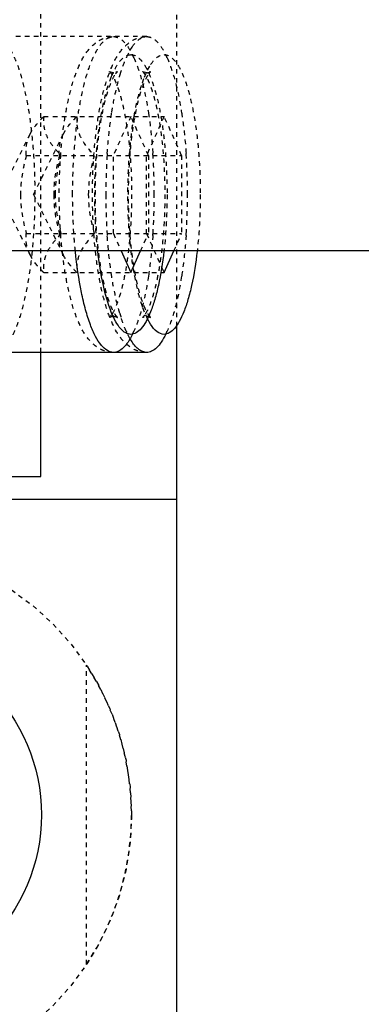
# Model space of a CAD drawing. Header units: millimetres. Extents: x -24622 to 57, y -1603 to 1112.
# Tile 51 of 219: x -23259.58 to -23252, y -112.89 to -91.07. Entities that reach past the tile are written whole.
import ezdxf

# ---------------------------------------------------------------- set-up
doc = ezdxf.new("R2010")
doc.units = ezdxf.units.MM
doc.linetypes.add('HIDDEN', pattern=[0.2, 0.1, -0.1])
doc.layers.add('02___PRT_ALL_AXES', color=7, linetype='Continuous')
doc.layers.add('DEFAULT_2', color=8, linetype='HIDDEN')
doc.dimstyles.new('7', dxfattribs={"dimtxt": 7, "dimasz": 4.5, "dimexe": 0.7, "dimexo": 0.9, "dimgap": 1.8, "dimtad": 0, "dimtxsty": 'Standard', "dimblk": 'OPEN30', "dimcen": 0, "dimclrd": 5, "dimclre": 3, "dimclrt": 256, "dimadec": 0, "dimazin": 2, "dimtm": 1e-09, "dimtfac": 0.6, "dimtofl": 0, "dimtmove": 0, "dimatfit": 3, "dimldrblk": 'OPEN30', "dimfxl": 1, "dimtolj": 1, "dimarcsym": 0})

# ---------------------------------------------------------------- blocks, each defined once
blk = doc.blocks.new('_Open30')
at = {"color": 0, "linetype": 'ByBlock', "lineweight": -2}
for p, q in [((-1, 0.2679), (0, 0)), ((0, 0), (-1, -0.2679)), ((0, 0), (-1, 0))]:
    blk.add_line(p, q, dxfattribs=at)
blk = doc.blocks.new('*D99')
at = {"color": 5, "linetype": 'ByBlock', "lineweight": -2}
for p, q in [((-23185.044, -88.193), (-23185.044, -83.693)), ((-23185.044, -116.193), (-23185.044, -92.693))]:
    blk.add_line(p, q, dxfattribs=at)
at = {"color": 3, "linetype": 'ByBlock', "lineweight": -2}
for p, q in [((-23200.194, -88.193), (-23184.344, -88.193)), ((-23260.194, -120.693), (-23184.344, -120.693))]:
    blk.add_line(p, q, dxfattribs=at)
at = {"layer": 'Defpoints', "color": 0, "linetype": 'ByBlock'}
for p in [(-23201.094, -88.193), (-23185.044, -88.193), (-23261.094, -120.693)]:
    blk.add_point(p, dxfattribs=at)
at = {"color": 5, "linetype": 'ByBlock', "lineweight": -2, "xscale": 4.5, "yscale": 4.5, "zscale": 4.5}
for p, rotation in [((-23185.044, -88.193), 90), ((-23185.044, -120.693), 270)]:
    blk.add_blockref('_Open30', p, dxfattribs=dict(at, rotation=rotation))
at = {"linetype": 'ByBlock', "insert": (-23185.044, -62.059), "char_height": 7, "attachment_point": 5, "rotation": 90}
blk.add_mtext('\\A1;32,5%%P10', dxfattribs=at)
blk = doc.blocks.new('*D100')
at = {"color": 3, "linetype": 'ByBlock', "lineweight": -2}
for p, q in [((-23201.094, -97.093), (-23201.094, -131.6)), ((-23256.094, -116.593), (-23256.094, -131.6))]:
    blk.add_line(p, q, dxfattribs=at)
at = {"color": 5, "linetype": 'ByBlock', "lineweight": -2}
for p, q in [((-23251.594, -130.9), (-23236.227, -130.9)), ((-23205.594, -130.9), (-23220.961, -130.9))]:
    blk.add_line(p, q, dxfattribs=at)
at = {"layer": 'Defpoints', "color": 0, "linetype": 'ByBlock'}
for p in [(-23201.094, -96.193), (-23256.094, -115.693), (-23201.094, -130.9)]:
    blk.add_point(p, dxfattribs=at)
at = {"color": 5, "linetype": 'ByBlock', "lineweight": -2, "xscale": 4.5, "yscale": 4.5, "zscale": 4.5, "rotation": 180}
blk.add_blockref('_Open30', (-23256.094, -130.9), dxfattribs=at)
at = {"color": 5, "linetype": 'ByBlock', "lineweight": -2, "xscale": 4.5, "yscale": 4.5, "zscale": 4.5}
blk.add_blockref('_Open30', (-23201.094, -130.9), dxfattribs=at)
at = {"linetype": 'ByBlock', "insert": (-23228.594, -130.9), "char_height": 7, "attachment_point": 5}
blk.add_mtext('\\A1;55', dxfattribs=at)
blk = doc.blocks.new('*D107')
at = {"color": 3, "linetype": 'ByBlock', "lineweight": -2}
for p, q in [((-23401.094, -97.093), (-23401.094, -141.359)), ((-23201.094, -97.093), (-23201.094, -141.359))]:
    blk.add_line(p, q, dxfattribs=at)
at = {"color": 5, "linetype": 'ByBlock', "lineweight": -2}
for p, q in [((-23396.594, -140.659), (-23311.061, -140.659)), ((-23205.594, -140.659), (-23291.127, -140.659))]:
    blk.add_line(p, q, dxfattribs=at)
at = {"layer": 'Defpoints', "color": 0, "linetype": 'ByBlock'}
for p in [(-23401.094, -96.193), (-23201.094, -96.193), (-23401.094, -140.659)]:
    blk.add_point(p, dxfattribs=at)
at = {"color": 5, "linetype": 'ByBlock', "lineweight": -2, "xscale": 4.5, "yscale": 4.5, "zscale": 4.5, "rotation": 180}
blk.add_blockref('_Open30', (-23401.094, -140.659), dxfattribs=at)
at = {"color": 5, "linetype": 'ByBlock', "lineweight": -2, "xscale": 4.5, "yscale": 4.5, "zscale": 4.5}
blk.add_blockref('_Open30', (-23201.094, -140.659), dxfattribs=at)
at = {"linetype": 'ByBlock', "insert": (-23301.094, -140.659), "char_height": 7, "attachment_point": 5}
blk.add_mtext('\\A1;200', dxfattribs=at)

msp = doc.modelspace()

# ---------------------------------------------------------------- linework, layer by layer
at = {"color": 7, "linetype": 'Continuous'}
for p, q in [((-23201.094, -96.193), (-23401.094, -96.193)), ((-23257.325, -96.193), (-23257.109, -96.675)), ((-23257.109, -96.675), (-23256.893, -96.193)), ((-23256.373, -96.675), (-23256.156, -96.193)), ((-23256.427, -96.554), (-23256.373, -96.675)), ((-23256.671, -97.82), (-23256.74, -97.698)), ((-23256.094, -97.824), (-23256.094, -115.693)), ((-23257.084, -98.21), (-23257.13, -98.135)), ((-23256.759, -98.443), (-23260.973, -98.443)), ((-23259.104, -101.193), (-23259.104, -98.443)), ((-23267.725, -101.193), (-23259.104, -101.193)), ((-23267.725, -101.693), (-23256.094, -101.693))]:
    msp.add_line(p, q, dxfattribs=at)
msp.add_circle((-23263.094, -108.693), 4, dxfattribs=at)
for points, start_tangent, end_tangent in [([(-23257.496, -98.443), (-23257.631, -98.403), (-23257.764, -98.286), (-23257.891, -98.093), (-23258.008, -97.829), (-23258.114, -97.5), (-23258.206, -97.113), (-23258.341, -96.203)], (-1, 0), (-0.099429, 0.995045)), ([(-23257.544, -97.548), (-23257.719, -96.957), (-23257.843, -96.195)], (-0.372318, 0.928105), (-0.113536, 0.993534)), ([(-23256.376, -96.203), (-23256.499, -96.956), (-23256.58, -97.273), (-23256.672, -97.542), (-23256.773, -97.758), (-23256.881, -97.915), (-23256.994, -98.01), (-23257.109, -98.043)], (-0.114539, -0.993419), (-0.9998, -0.019975)), ([(-23255.639, -96.203), (-23255.762, -96.956), (-23255.843, -97.273), (-23255.936, -97.542), (-23256.037, -97.758), (-23256.145, -97.915), (-23256.257, -98.01), (-23256.373, -98.043)], (-0.114539, -0.993419), (-0.9998, -0.019975)), ([(-23257.109, -98.043), (-23257.224, -98.01), (-23257.336, -97.917), (-23257.443, -97.762), (-23257.544, -97.548)], (-0.999752, 0.022276), (-0.372318, 0.928105)), ([(-23257.542, -97.616), (-23257.561, -97.64), (-23257.575, -97.656), (-23257.579, -97.661), (-23257.582, -97.665), (-23257.583, -97.666), (-23257.582, -97.666), (-23257.578, -97.664), (-23257.572, -97.661), (-23257.564, -97.657), (-23257.554, -97.653), (-23257.529, -97.646), (-23257.496, -97.643)], (-0.582945, -0.812512), (1, 0)), ([(-23256.373, -98.043), (-23256.525, -97.986), (-23256.671, -97.82)], (-0.999752, 0.022276), (-0.542059, 0.84034)), ([(-23257.073, -98.038), (-23257.173, -98.213), (-23257.278, -98.34), (-23257.386, -98.417), (-23257.496, -98.443)], (-0.440473, -0.897766), (-1, 0)), ([(-23256.759, -98.443), (-23256.924, -98.384), (-23257.084, -98.21)], (-1, 0), (-0.559031, 0.829147)), ([(-23256.336, -98.038), (-23256.436, -98.213), (-23256.541, -98.34), (-23256.649, -98.417), (-23256.759, -98.443)], (-0.440473, -0.897766), (-1, 0))]:
    msp.add_spline(points, degree=3, dxfattribs=dict(at, start_tangent=start_tangent, end_tangent=end_tangent))
at = {"layer": '02___PRT_ALL_AXES', "color": 8, "linetype": 'HIDDEN'}
msp.add_circle((-23263.094, -108.693), 6, dxfattribs=at)
at = {"layer": 'DEFAULT_2', "color": 8, "linetype": 'HIDDEN'}
for p, q in [((-23259.104, -98.443), (-23259.104, -77.943)), ((-23256.094, -78.562), (-23256.094, -97.824)), ((-23256.759, -91.443), (-23260.973, -91.443)), ((-23257.201, -91.889), (-23257.13, -91.751)), ((-23257.13, -91.751), (-23257.084, -91.675)), ((-23256.74, -92.187), (-23256.671, -92.064)), ((-23257.496, -92.243), (-23257.582, -92.22)), ((-23256.759, -92.243), (-23256.845, -92.22)), ((-23256.81, -92.344), (-23256.74, -92.187)), ((-23256.855, -92.467), (-23256.81, -92.344)), ((-23259.041, -93.211), (-23256.373, -93.211)), ((-23257.109, -93.211), (-23257.498, -94.077)), ((-23256.721, -94.077), (-23257.109, -93.211)), ((-23256.373, -93.211), (-23256.761, -94.077)), ((-23255.984, -94.077), (-23256.373, -93.211)), ((-23260.007, -94.943), (-23259.347, -93.606)), ((-23259.27, -94.943), (-23258.61, -93.606)), ((-23259.429, -94.077), (-23255.984, -94.077)), ((-23257.498, -95.809), (-23257.498, -94.077)), ((-23256.761, -95.809), (-23256.761, -94.077)), ((-23256.721, -94.077), (-23256.721, -95.809)), ((-23255.984, -94.077), (-23255.984, -95.809)), ((-23260.007, -94.943), (-23259.347, -96.279)), ((-23259.27, -94.943), (-23258.61, -96.279)), ((-23259.429, -95.809), (-23255.984, -95.809)), ((-23257.498, -95.809), (-23257.325, -96.193)), ((-23256.893, -96.193), (-23256.721, -95.809)), ((-23256.761, -95.809), (-23256.427, -96.554)), ((-23256.156, -96.193), (-23255.984, -95.809)), ((-23259.041, -96.675), (-23256.373, -96.675)), ((-23256.807, -97.548), (-23256.855, -97.419)), ((-23256.74, -97.698), (-23256.807, -97.548)), ((-23256.708, -97.65), (-23256.673, -97.666)), ((-23257.13, -98.135), (-23257.201, -97.997)), ((-23258.094, -112.009), (-23258.094, -105.376))]:
    msp.add_line(p, q, dxfattribs=at)
for centre, radius, start, end in [((-23258.914, -92.749), 2.05, 24.1159, 26.1082), ((-23258.177, -92.749), 2.05, 24.1159, 26.1082), ((-23255.243, -92.794), 2.158, 155.1934, 155.8612), ((-23257.496, -92.065), 0.178, 269.993, 273.7828), ((-23256.759, -92.065), 0.178, 269.993, 273.7828), ((-23256.758, -92.072), 0.171, 273.712, 287.7654), ((-23256.335, -92.54), 0.465, 142.2586, 144.3519), ((-23245.413, -94.884), 12.25, 176.036, 176.1957), ((-23268.844, -94.884), 12.252, 3.7988, 3.964), ((-23268.107, -94.884), 12.252, 3.7988, 3.964), ((-23244.373, -94.942), 13.292, 176.2436, 180.0045), ((-23269.701, -94.936), 13.111, 359.9696, 3.777), ((-23268.964, -94.936), 13.111, 359.9696, 3.777), ((-23244.555, -94.95), 13.11, 179.9694, 183.7825), ((-23269.882, -94.944), 13.292, 356.2489, 0.0044), ((-23269.145, -94.944), 13.292, 356.2489, 0.0044), ((-23245.413, -95.002), 12.25, 183.8043, 183.964), ((-23268.844, -95.002), 12.252, 356.036, 356.2012), ((-23268.107, -95.002), 12.252, 356.036, 356.2012), ((-23257.496, -97.82), 0.177, 86.8298, 90.0048), ((-23253.225, -96.355), 4.308, 196.3808, 196.9464), ((-23253.46, -96.426), 4.061, 196.9448, 197.6725), ((-23256.759, -97.82), 0.177, 86.8298, 90.0048), ((-23256.759, -97.814), 0.171, 72.9254, 86.8548), ((-23255.244, -97.092), 2.157, 204.1387, 204.8186), ((-23258.914, -97.136), 2.05, 333.8919, 335.8841), ((-23258.177, -97.136), 2.05, 333.8919, 335.8841), ((-23263.094, -108.693), 6, 326.4427, 33.5573)]:
    msp.add_arc(centre, radius, start, end, dxfattribs=at)
for points, start_tangent, end_tangent in [([(-23259.234, -94.943), (-23259.251, -94.26), (-23259.303, -93.603), (-23259.386, -92.998), (-23259.499, -92.468), (-23259.636, -92.033), (-23259.713, -91.856), (-23259.793, -91.709), (-23260.14, -91.443)], (0, 1), (-1, 0.000075)), ([(-23257.496, -98.443), (-23257.694, -98.41), (-23257.862, -98.325), (-23258.113, -98.065), (-23258.291, -97.723), (-23258.434, -97.297), (-23258.547, -96.79), (-23258.63, -96.215), (-23258.681, -95.591), (-23258.698, -94.943), (-23258.681, -94.294), (-23258.63, -93.671), (-23258.547, -93.096), (-23258.434, -92.589), (-23258.291, -92.163), (-23258.113, -91.821), (-23257.861, -91.56), (-23257.694, -91.476), (-23257.496, -91.443)], (-1, 0), (1, 0)), ([(-23258.402, -94.943), (-23258.384, -94.26), (-23258.333, -93.603), (-23258.249, -92.998), (-23258.136, -92.468), (-23257.999, -92.033), (-23257.923, -91.856), (-23257.842, -91.709), (-23257.496, -91.443)], (0, 1), (1, 0)), ([(-23256.759, -98.443), (-23256.957, -98.41), (-23257.125, -98.325), (-23257.376, -98.065), (-23257.554, -97.723), (-23257.697, -97.297), (-23257.81, -96.79), (-23257.893, -96.215), (-23257.944, -95.591), (-23257.961, -94.943), (-23257.944, -94.294), (-23257.893, -93.671), (-23257.81, -93.096), (-23257.697, -92.589), (-23257.554, -92.163), (-23257.376, -91.821), (-23257.125, -91.56), (-23256.957, -91.476), (-23256.759, -91.443)], (-1, 0), (1, 0)), ([(-23257.496, -91.443), (-23257.386, -91.469), (-23257.278, -91.545), (-23257.173, -91.672), (-23257.073, -91.847)], (1, 0), (0.440474, -0.897765)), ([(-23257.084, -91.675), (-23256.924, -91.501), (-23256.759, -91.443)], (0.559031, 0.829147), (1, 0)), ([(-23256.759, -91.443), (-23256.649, -91.469), (-23256.541, -91.545), (-23256.436, -91.672), (-23256.336, -91.847)], (1, 0), (0.440474, -0.897765)), ([(-23257.547, -92.344), (-23257.446, -92.128), (-23257.337, -91.971), (-23257.225, -91.876), (-23257.109, -91.843)], (0.369588, 0.929196), (0.999863, 0.016539)), ([(-23257.109, -91.843), (-23256.953, -91.903), (-23256.876, -91.976), (-23256.802, -92.079), (-23256.664, -92.365), (-23256.542, -92.751), (-23256.442, -93.221), (-23256.368, -93.756), (-23256.323, -94.338), (-23256.307, -94.943)], (0.999801, -0.019944), (0.001338, -0.999999)), ([(-23256.671, -92.064), (-23256.524, -91.899), (-23256.373, -91.843)], (0.543291, 0.839544), (0.999863, 0.016539)), ([(-23256.373, -91.843), (-23256.216, -91.903), (-23256.14, -91.976), (-23256.065, -92.079), (-23255.927, -92.365), (-23255.805, -92.751), (-23255.705, -93.221), (-23255.631, -93.756), (-23255.586, -94.338), (-23255.57, -94.943)], (0.999801, -0.019944), (0.001338, -0.999999)), ([(-23257.349, -92.286), (-23257.316, -92.183), (-23257.212, -91.912)], (0.28905, 0.957314), (0.408995, 0.912537)), ([(-23257.043, -91.912), (-23256.862, -92.442), (-23256.721, -93.129)], (0.408995, -0.912537), (0.154946, -0.987923)), ([(-23256.306, -91.912), (-23256.125, -92.442), (-23255.984, -93.129)], (0.408995, -0.912537), (0.154946, -0.987923)), ([(-23257.409, -97.666), (-23257.416, -97.657), (-23257.443, -97.624), (-23257.482, -97.564), (-23257.526, -97.477), (-23257.572, -97.367), (-23257.618, -97.237), (-23257.662, -97.088), (-23257.703, -96.923), (-23257.742, -96.742), (-23257.777, -96.549), (-23257.835, -96.129), (-23257.875, -95.676), (-23257.895, -95.203), (-23257.896, -94.722), (-23257.877, -94.247), (-23257.839, -93.792), (-23257.782, -93.369), (-23257.71, -92.991), (-23257.625, -92.672), (-23257.533, -92.425), (-23257.449, -92.269)], (0.913282, -0.407328), (0.582944, 0.812512)), ([(-23257.582, -92.22), (-23257.576, -92.228), (-23257.548, -92.261), (-23257.509, -92.322), (-23257.466, -92.408), (-23257.42, -92.518), (-23257.374, -92.649), (-23257.33, -92.798), (-23257.288, -92.963), (-23257.25, -93.143), (-23257.215, -93.336), (-23257.157, -93.756), (-23257.117, -94.21), (-23257.096, -94.683), (-23257.096, -95.164), (-23257.115, -95.638), (-23257.153, -96.093), (-23257.209, -96.517), (-23257.282, -96.894), (-23257.367, -97.214), (-23257.458, -97.461), (-23257.542, -97.616)], (-0.913282, 0.407328), (-0.582944, -0.812512)), ([(-23257.533, -93.122), (-23257.493, -92.893), (-23257.349, -92.286)], (0.155789, 0.98779), (0.28905, 0.957314)), ([(-23257.449, -92.269), (-23257.418, -92.23), (-23257.409, -92.22), (-23257.417, -92.224), (-23257.432, -92.231), (-23257.455, -92.238), (-23257.484, -92.242)], (0.582944, 0.812512), (-0.997812, -0.066113)), ([(-23256.673, -97.666), (-23256.679, -97.657), (-23256.706, -97.624), (-23256.745, -97.564), (-23256.789, -97.477), (-23256.835, -97.367), (-23256.881, -97.237), (-23256.925, -97.088), (-23256.966, -96.923), (-23257.005, -96.742), (-23257.04, -96.549), (-23257.098, -96.129), (-23257.138, -95.676), (-23257.158, -95.203), (-23257.159, -94.722), (-23257.14, -94.247), (-23257.102, -93.792), (-23257.045, -93.369), (-23256.973, -92.991), (-23256.888, -92.672), (-23256.796, -92.425), (-23256.712, -92.269)], (0.913282, -0.407328), (0.582944, 0.812512)), ([(-23256.845, -92.22), (-23256.839, -92.228), (-23256.812, -92.261), (-23256.773, -92.322), (-23256.729, -92.408), (-23256.683, -92.518), (-23256.637, -92.649), (-23256.593, -92.798), (-23256.551, -92.963), (-23256.513, -93.143), (-23256.478, -93.336), (-23256.42, -93.756), (-23256.38, -94.21), (-23256.36, -94.683), (-23256.359, -95.164), (-23256.378, -95.638), (-23256.416, -96.093), (-23256.473, -96.517), (-23256.545, -96.894), (-23256.63, -97.214), (-23256.721, -97.461), (-23256.806, -97.616)], (-0.913282, 0.407328), (-0.582944, -0.812512)), ([(-23256.702, -92.256), (-23256.68, -92.23), (-23256.672, -92.22), (-23256.68, -92.224), (-23256.706, -92.235)], (0.612237, 0.790674), (-0.952222, -0.305407)), ([(-23257.843, -96.195), (-23257.91, -95.139), (-23257.878, -94.059), (-23257.752, -93.087), (-23257.547, -92.344)], (-0.113536, 0.993534), (0.369588, 0.929196)), ([(-23257.037, -93.207), (-23256.998, -93.001), (-23256.855, -92.467)], (0.17229, 0.985046), (0.324712, 0.945813)), ([(-23257.634, -94.037), (-23257.615, -93.798), (-23257.533, -93.122)], (0.069131, 0.997608), (0.155789, 0.98779)), ([(-23256.721, -93.129), (-23256.69, -93.345), (-23256.621, -94.037)], (0.154946, -0.987923), (0.069131, -0.997608)), ([(-23255.984, -93.129), (-23255.953, -93.345), (-23255.884, -94.037)], (0.154946, -0.987923), (0.069131, -0.997608)), ([(-23259.35, -93.613), (-23259.292, -93.511), (-23259.041, -93.211)], (0.444093, 0.895981), (0.709206, 0.705001)), ([(-23259.041, -93.211), (-23259.04, -93.425), (-23258.977, -93.644), (-23258.844, -93.863), (-23258.653, -94.077)], (-0.108741, -0.99407), (0.709206, -0.705001)), ([(-23258.613, -93.613), (-23258.555, -93.511), (-23258.304, -93.211)], (0.444093, 0.895981), (0.709206, 0.705001)), ([(-23258.304, -93.211), (-23258.306, -93.399)], (-0.108741, -0.99407), (0.102167, -0.994767)), ([(-23258.306, -93.399), (-23258.269, -93.569), (-23258.189, -93.74), (-23257.916, -94.077)], (0.102167, -0.994767), (0.709206, -0.705001)), ([(-23257.037, -96.679), (-23257.14, -95.851), (-23257.175, -94.943), (-23257.14, -94.035), (-23257.037, -93.207)], (-0.172292, 0.985046), (0.17229, 0.985046)), ([(-23259.429, -94.077), (-23259.426, -93.847), (-23259.35, -93.613)], (-0.108741, 0.99407), (0.444093, 0.895981)), ([(-23258.693, -94.077), (-23258.689, -93.847), (-23258.613, -93.613)], (-0.108741, 0.99407), (0.444093, 0.895981)), ([(-23259.429, -94.077), (-23259.559, -94.943)], (-0.268593, -0.963254), (0, -1)), ([(-23258.693, -94.077), (-23258.822, -94.943)], (-0.268593, -0.963254), (0, -1)), ([(-23258.782, -94.943), (-23258.653, -94.077)], (0, 1), (0.268593, 0.963254)), ([(-23258.046, -94.943), (-23257.916, -94.077)], (0, 1), (0.268593, 0.963254)), ([(-23260.14, -98.443), (-23259.793, -98.176), (-23259.713, -98.03), (-23259.636, -97.853), (-23259.499, -97.418), (-23259.386, -96.887), (-23259.303, -96.282), (-23259.251, -95.625), (-23259.234, -94.943)], (1, -0.000075), (0, 1)), ([(-23259.559, -94.943), (-23259.429, -95.809)], (0, -1), (0.268593, -0.963254)), ([(-23258.822, -94.943), (-23258.693, -95.809)], (0, -1), (0.268593, -0.963254)), ([(-23258.653, -95.809), (-23258.782, -94.943)], (-0.268593, 0.963254), (0, 1)), ([(-23258.341, -96.203), (-23258.367, -95.898), (-23258.402, -94.943)], (-0.099429, 0.995045), (0, 1)), ([(-23257.916, -95.809), (-23258.046, -94.943)], (-0.268593, 0.963254), (0, 1)), ([(-23256.307, -94.943), (-23256.312, -95.266), (-23256.376, -96.203)], (-0.001336, -0.999999), (-0.114539, -0.993419)), ([(-23255.57, -94.943), (-23255.575, -95.266), (-23255.639, -96.203)], (-0.001336, -0.999999), (-0.114539, -0.993419)), ([(-23259.35, -96.273), (-23259.426, -96.038), (-23259.429, -95.809)], (-0.444092, 0.895981), (0.108741, 0.99407)), ([(-23258.653, -95.809), (-23258.844, -96.023), (-23258.977, -96.242), (-23259.04, -96.461), (-23259.041, -96.675)], (-0.709206, -0.705001), (0.108741, -0.99407)), ([(-23258.613, -96.273), (-23258.689, -96.038), (-23258.693, -95.809)], (-0.444092, 0.895981), (0.108741, 0.99407)), ([(-23257.916, -95.809), (-23258.189, -96.145), (-23258.269, -96.316), (-23258.306, -96.486)], (-0.709206, -0.705001), (-0.102316, -0.994752)), ([(-23257.533, -96.764), (-23257.564, -96.546), (-23257.634, -95.849)], (-0.155789, 0.98779), (-0.069131, 0.997608)), ([(-23256.621, -95.849), (-23256.64, -96.085), (-23256.721, -96.756)], (-0.069131, -0.997608), (-0.154946, -0.987923)), ([(-23255.884, -95.849), (-23255.903, -96.085), (-23255.984, -96.756)], (-0.069131, -0.997608), (-0.154946, -0.987923)), ([(-23259.041, -96.675), (-23259.136, -96.576), (-23259.35, -96.273)], (-0.709206, 0.705001), (-0.444092, 0.895981)), ([(-23258.304, -96.675), (-23258.399, -96.576), (-23258.613, -96.273)], (-0.709206, 0.705001), (-0.444092, 0.895981)), ([(-23258.306, -96.486), (-23258.304, -96.675)], (-0.102316, -0.994752), (0.108741, -0.99407)), ([(-23256.855, -97.419), (-23256.907, -97.256), (-23257.037, -96.679)], (-0.324715, 0.945812), (-0.172292, 0.985046)), ([(-23257.358, -97.569), (-23257.407, -97.388), (-23257.533, -96.764)], (-0.282061, 0.959396), (-0.155789, 0.98779)), ([(-23256.721, -96.756), (-23256.862, -97.444), (-23257.043, -97.974)], (-0.154946, -0.987923), (-0.408995, -0.912537)), ([(-23255.984, -96.756), (-23256.125, -97.444), (-23256.306, -97.974)], (-0.154946, -0.987923), (-0.408995, -0.912537)), ([(-23257.486, -97.643), (-23257.433, -97.654), (-23257.409, -97.666)], (0.998464, -0.055396), (0.913282, -0.407328)), ([(-23257.212, -97.974), (-23257.243, -97.902), (-23257.33, -97.659)], (-0.408995, 0.912537), (-0.303642, 0.952786)), ([(-23256.806, -97.616), (-23256.824, -97.64), (-23256.838, -97.656), (-23256.843, -97.661), (-23256.845, -97.665), (-23256.846, -97.666), (-23256.845, -97.666), (-23256.841, -97.664), (-23256.835, -97.661), (-23256.827, -97.657), (-23256.817, -97.653), (-23256.792, -97.646), (-23256.759, -97.643)], (-0.582945, -0.812512), (1, 0))]:
    msp.add_spline(points, degree=3, dxfattribs=dict(at, start_tangent=start_tangent, end_tangent=end_tangent))

# ---------------------------------------------------------------- dimensions: what is measured, and where the dimension line sits
at = {"color": 5, "linetype": 'ByBlock'}
dim = msp.add_linear_dim(base=(-23185.044, -88.193), p1=(-23261.094, -120.693), p2=(-23201.094, -88.193), angle=90, text='<>%%P10', dimstyle='7', dxfattribs=at)
dim.commit()
dim.dimension.update_dxf_attribs({"geometry": '*D99', "text_midpoint": (-23185.044, -62.059)})
for base, p1, p2, picture, middle in [((-23401.094, -140.659), (-23201.094, -96.193), (-23401.094, -96.193), '*D107', (-23301.094, -140.659)), ((-23201.094, -130.9), (-23256.094, -115.693), (-23201.094, -96.193), '*D100', (-23228.594, -130.9))]:
    dim = msp.add_linear_dim(base=base, p1=p1, p2=p2, dimstyle='7', dxfattribs=at)
    dim.commit()
    dim.dimension.update_dxf_attribs({"geometry": picture, "text_midpoint": middle, "dimtype": 160})

doc.saveas('drawing.dxf')
